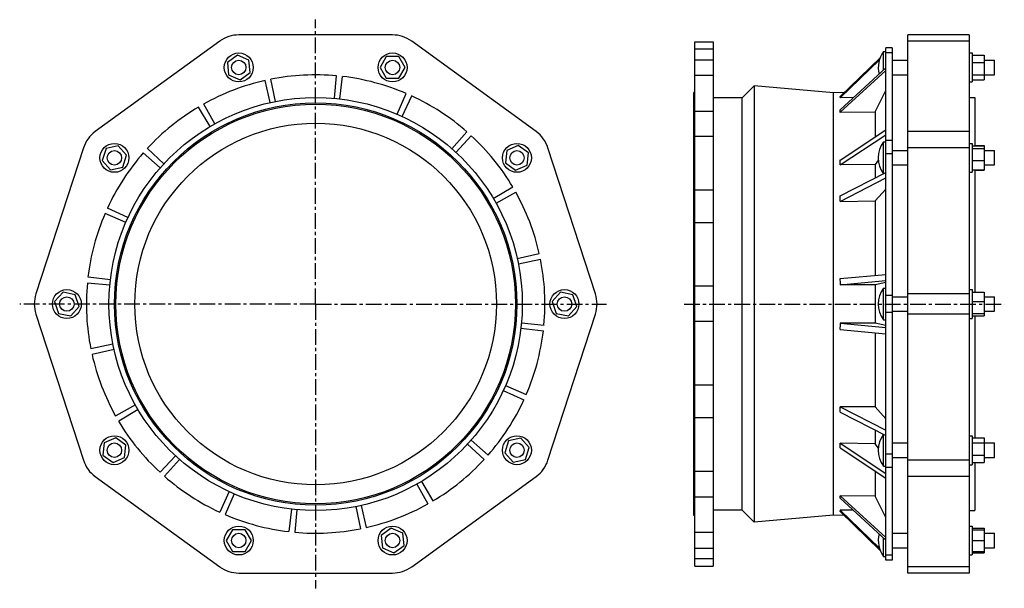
# Model space of a CAD drawing. Header units: millimetres. Extents: x -152 to 937, y -27 to 602.
import ezdxf

# ---------------------------------------------------------------- set-up
doc = ezdxf.new("R2010")
doc.units = ezdxf.units.MM
doc.header["$LTSCALE"] = 46.255
doc.linetypes.add('CENTER', pattern=[0.6, 0.375, -0.075, 0.075, -0.075])
doc.layers.get('0').update_dxf_attribs({"linetype": 'CONTINUOUS'})
doc.layers.add('AXES', color=7, linetype='CONTINUOUS')
doc.layers.add('SURFS', color=7, linetype='CONTINUOUS')

msp = doc.modelspace()

# ---------------------------------------------------------------- linework, layer by layer
at = {"color": 7, "linetype": 'Continuous'}
for p, q in [((69.5, 578.2), (-68.1, 478.3)), ((260.6, 585.1), (90.6, 585.1)), ((419.3, 478.3), (281.8, 578.2)), ((830.3, -10.2), (830.3, 585.1)), ((898.3, 585.1), (830.3, 585.1)), ((898.3, 578.2), (830.3, 578.2)), ((898.3, 585.1), (898.3, -10.2)), ((803.6, 546.3), (803.6, 566.7)), ((803.6, 566.7), (806.2, 566.7)), ((89.2, 562.8), (78, 554.7)), ((101.8, 557.2), (89.2, 562.8)), ((103.3, 543.4), (101.8, 557.2)), ((253.7, 561.1), (246.8, 549.1)), ((267.6, 561.1), (253.7, 561.1)), ((274.5, 549.1), (267.6, 561.1)), ((806.2, 468.4), (806.2, 565.2)), ((813.2, 565.2), (813.2, 468.4)), ((813.2, 557), (830.3, 557)), ((898.3, 565.1), (901.3, 565.1)), ((901.3, 565.1), (901.3, 533.1)), ((901.3, 562.8), (914.8, 562.8)), ((914.8, 562.8), (914.8, 535.3)), ((914.8, 557), (926.2, 557)), ((926.2, 541.1), (926.2, 557)), ((78, 554.7), (79.4, 540.9)), ((246.8, 549.1), (253.7, 537.1)), ((267.6, 537.1), (274.5, 549.1)), ((901.3, 554.7), (914.8, 554.7)), ((79.4, 540.9), (92.1, 535.3)), ((92.1, 535.3), (103.3, 543.4)), ((125.2, 510.3), (119.7, 534.7)), ((131.1, 511.5), (126.2, 536.1)), ((196.5, 515), (198.8, 539.9)), ((202.5, 514.4), (205.4, 539.2)), ((253.7, 537.1), (267.6, 537.1)), ((813.2, 541.1), (830.3, 541.1)), ((901.3, 540.9), (914.8, 540.9)), ((901.3, 535.3), (914.8, 535.3)), ((914.8, 541.1), (926.2, 541.1)), ((660.5, 528.7), (660.5, 46.2)), ((898.3, 533.1), (901.3, 533.1)), ((265.8, 497.4), (275.7, 520.3)), ((271.3, 494.9), (281.8, 517.7)), ((593.7, 53.4), (593.7, 521.4)), ((594.7, 521.4), (593.7, 521.4)), ((647.3, 59.4), (647.3, 515.4)), ((748.2, 53.7), (748.2, 521.1)), ((898.3, 515.9), (904.3, 515.9)), ((904.3, 515.9), (904.3, 462.3)), ((58.8, 483.8), (46, 505.3)), ((64, 486.8), (51.8, 508.6)), ((794.3, 500.1), (794.3, 472.1)), ((326.3, 459.2), (342.8, 478)), ((330.7, 455.2), (347.7, 473.6)), ((898.3, 478.3), (830.3, 478.3)), ((-81.2, 460.3), (-133.7, 298.6)), ((-56.2, 459.4), (-60.5, 446.3)), ((-42.6, 462.3), (-56.2, 459.4)), ((-33.4, 452), (-42.6, 462.3)), ((7.8, 442.5), (-10.5, 459.5)), ((387, 457.3), (385.5, 443.5)), ((399.6, 462.9), (387, 457.3)), ((410.8, 454.8), (399.6, 462.9)), ((485, 298.6), (432.4, 460.3)), ((803.6, 431.6), (803.6, 466.7)), ((803.6, 466.7), (806.2, 466.7)), ((898.3, 460.3), (830.3, 460.3)), ((898.3, 465.1), (901.3, 465.1)), ((901.3, 465.1), (901.3, 433.1)), ((901.3, 462.3), (914.8, 462.3)), ((901.3, 459.4), (914.8, 459.4)), ((904.3, 462.9), (914.8, 462.9)), ((914.8, 462.9), (914.8, 435.4)), ((-37.7, 438.8), (-33.4, 452)), ((3.8, 438.1), (-15, 454.6)), ((409.4, 441), (410.8, 454.8)), ((806.2, 296.7), (806.2, 453.4)), ((813.2, 457.1), (830.3, 457.1)), ((813.2, 453.4), (813.2, 296.7)), ((914.8, 457.1), (926.2, 457.1)), ((926.2, 441.2), (926.2, 457.1)), ((-60.5, 446.3), (-51.2, 436)), ((-51.2, 436), (-37.7, 438.8)), ((385.5, 443.5), (396.7, 435.4)), ((396.7, 435.4), (409.4, 441)), ((813.2, 441.2), (830.3, 441.2)), ((901.3, 446.3), (914.8, 446.3)), ((901.3, 436), (914.8, 436)), ((904.3, 436), (904.3, 300.6)), ((914.8, 441.2), (926.2, 441.2)), ((898.3, 433.1), (901.3, 433.1)), ((904.3, 435.4), (914.8, 435.4)), ((372, 404.3), (393.5, 417)), ((375, 399.1), (396.8, 411.3)), ((-31.9, 383.1), (-54.6, 393.6)), ((794.3, 401.4), (794.3, 319.2)), ((-34.3, 377.6), (-57.3, 387.5)), ((398.5, 337.9), (422.9, 343.4)), ((399.7, 332), (424.3, 336.9)), ((-51.3, 314.3), (-76.1, 317.2)), ((-51.9, 308.3), (-76.8, 310.6)), ((803.6, 305), (806.2, 305)), ((803.6, 269.8), (803.6, 305)), ((-103.7, 300.6), (-113, 290.3)), ((-90.2, 297.7), (-103.7, 300.6)), ((-85.9, 284.6), (-90.2, 297.7)), ((446.4, 300.6), (437.2, 290.3)), ((460, 297.7), (446.4, 300.6)), ((464.3, 284.6), (460, 297.7)), ((813.2, 295.4), (830.3, 295.4)), ((898.3, 298.6), (830.3, 298.6)), ((898.3, 303.4), (901.3, 303.4)), ((901.3, 303.4), (901.3, 271.4)), ((901.3, 300.6), (914.8, 300.6)), ((914.8, 300.6), (914.8, 274.3)), ((914.8, 295.4), (926.2, 295.4)), ((926.2, 279.5), (926.2, 295.4)), ((-113, 290.3), (-108.7, 277.1)), ((-95.2, 274.3), (-85.9, 284.6)), ((437.2, 290.3), (441.5, 277.1)), ((455, 274.3), (464.3, 284.6)), ((901.3, 290.3), (914.8, 290.3)), ((-133.7, 276.3), (-81.2, 114.6)), ((-108.7, 277.1), (-95.2, 274.3)), ((432.4, 114.6), (485, 276.3)), ((441.5, 277.1), (455, 274.3)), ((806.2, 121.5), (806.2, 278.2)), ((813.2, 279.5), (830.3, 279.5)), ((813.2, 278.2), (813.2, 121.5)), ((898.3, 276.3), (830.3, 276.3)), ((901.3, 277.1), (914.8, 277.1)), ((901.3, 274.3), (914.8, 274.3)), ((904.3, 274.3), (904.3, 139.5)), ((914.8, 279.5), (926.2, 279.5)), ((403.2, 266.5), (428.1, 264.2)), ((803.6, 269.8), (806.2, 269.8)), ((898.3, 271.4), (901.3, 271.4)), ((402.5, 260.6), (427.4, 257.6)), ((794.3, 255.7), (794.3, 173.5)), ((-48.5, 242.9), (-73, 238)), ((-47.2, 237), (-71.6, 231.5)), ((385.6, 197.2), (408.5, 187.4)), ((383.1, 191.8), (405.8, 181.3)), ((-23.7, 175.8), (-45.5, 163.6)), ((-20.7, 170.6), (-42.2, 157.8)), ((803.6, 108.1), (803.6, 143.3)), ((898.3, 141.7), (901.3, 141.7)), ((901.3, 141.7), (901.3, 109.7)), ((-58.1, 133.9), (-59.6, 120.1)), ((-45.5, 139.5), (-58.1, 133.9)), ((-34.3, 131.4), (-45.5, 139.5)), ((-35.7, 117.6), (-34.3, 131.4)), ((343.4, 132.3), (361.8, 115.4)), ((347.4, 136.8), (366.2, 120.3)), ((388.9, 136), (384.6, 122.9)), ((402.5, 138.9), (388.9, 136)), ((411.7, 128.6), (402.5, 138.9)), ((813.2, 133.7), (830.3, 133.7)), ((901.3, 139.5), (914.8, 139.5)), ((901.3, 133.9), (914.8, 133.9)), ((914.8, 139.5), (914.8, 112)), ((914.8, 133.7), (926.2, 133.7)), ((926.2, 117.8), (926.2, 133.7)), ((-59.6, 120.1), (-48.4, 112)), ((384.6, 122.9), (393.9, 112.6)), ((407.5, 115.4), (411.7, 128.6)), ((901.3, 120.1), (914.8, 120.1)), ((-48.4, 112), (-35.7, 117.6)), ((20.5, 119.6), (3.6, 101.3)), ((25, 115.6), (8.5, 96.8)), ((393.9, 112.6), (407.5, 115.4)), ((813.2, 117.8), (830.3, 117.8)), ((898.3, 114.6), (830.3, 114.6)), ((898.3, 109.7), (901.3, 109.7)), ((901.3, 112), (914.8, 112)), ((904.3, 112), (904.3, 58.9)), ((914.8, 117.8), (926.2, 117.8)), ((794.3, 102.7), (794.3, 74.8)), ((803.6, 108.1), (806.2, 108.1)), ((806.2, 9.7), (806.2, 106.5)), ((813.2, 106.5), (813.2, 9.7)), ((-68.1, 96.6), (69.5, -3.3)), ((281.8, -3.3), (419.3, 96.6)), ((287.3, 88.1), (299.5, 66.3)), ((292.5, 91.1), (305.2, 69.6)), ((898.3, 96.6), (830.3, 96.6)), ((80, 79.9), (69.5, 57.2)), ((85.4, 77.5), (75.6, 54.5)), ((148.8, 60.5), (145.8, 35.7)), ((154.7, 59.9), (152.4, 35)), ((220.2, 63.3), (225.1, 38.8)), ((226.1, 64.6), (231.6, 40.2)), ((898.3, 58.9), (904.3, 58.9)), ((594.7, 53.4), (593.7, 53.4)), ((83.7, 37.8), (76.8, 25.8)), ((97.5, 37.8), (83.7, 37.8)), ((104.5, 25.8), (97.5, 37.8)), ((259.2, 39.6), (248, 31.4)), ((271.9, 33.9), (259.2, 39.6)), ((273.3, 20.2), (271.9, 33.9)), ((813.2, 33.8), (830.3, 33.8)), ((898.3, 41.8), (901.3, 41.8)), ((901.3, 41.8), (901.3, 9.8)), ((901.3, 39.6), (914.8, 39.6)), ((901.3, 37.8), (914.8, 37.8)), ((914.8, 39.6), (914.8, 12)), ((914.8, 33.8), (926.2, 33.8)), ((926.2, 17.8), (926.2, 33.8)), ((76.8, 25.8), (83.7, 13.8)), ((97.5, 13.8), (104.5, 25.8)), ((248, 31.4), (249.4, 17.7)), ((803.6, 8.2), (803.6, 28.6)), ((901.3, 25.8), (914.8, 25.8)), ((83.7, 13.8), (97.5, 13.8)), ((249.4, 17.7), (262.1, 12)), ((262.1, 12), (273.3, 20.2)), ((813.2, 17.8), (830.3, 17.8)), ((901.3, 13.8), (914.8, 13.8)), ((901.3, 12), (914.8, 12)), ((914.8, 17.8), (926.2, 17.8)), ((803.6, 8.2), (806.2, 8.2)), ((898.3, 9.8), (901.3, 9.8)), ((90.6, -10.2), (260.6, -10.2)), ((898.3, -3.3), (830.3, -3.3)), ((898.3, -10.2), (830.3, -10.2))]:
    msp.add_line(p, q, dxfattribs=at)
for centre, radius in [((90.6, 549.1), 16), ((90.6, 549.1), 7.98), ((260.6, 549.1), 16), ((260.6, 549.1), 7.98), ((175.6, 287.4), 228.5), ((175.6, 287.4), 222.5), ((175.6, 287.4), 221), ((-46.9, 449.1), 16), ((398.2, 449.1), 16), ((-46.9, 449.1), 7.98), ((398.2, 449.1), 7.98), ((-99.5, 287.4), 16), ((-99.5, 287.4), 7.98), ((450.7, 287.4), 16), ((450.7, 287.4), 7.98), ((-46.9, 125.7), 16), ((398.2, 125.7), 16), ((-46.9, 125.7), 7.98), ((398.2, 125.7), 7.98), ((90.6, 25.8), 16), ((90.6, 25.8), 7.98), ((260.6, 25.8), 16), ((260.6, 25.8), 7.98)]:
    msp.add_circle(centre, radius, dxfattribs=at)
for centre, radius, start, end in [((90.6, 549.1), 36, 90, 126), ((260.6, 549.1), 36, 54, 90), ((827, 549.1), 29.3, 143.0812, 194.5281), ((175.6, 287.4), 253.5, 102.75, 119.25), ((175.6, 287.4), 253.5, 84.75, 101.25), ((175.6, 287.4), 253.5, 66.75, 83.25), ((175.6, 287.4), 253.5, 48.75, 65.25), ((175.6, 287.4), 253.5, 120.75, 137.25), ((-46.9, 449.1), 36, 126, 162), ((175.6, 287.4), 253.5, 30.75, 47.25), ((398.2, 449.1), 36, 18, 54), ((827, 449.1), 29.3, 143.0812, 216.8514), ((175.6, 287.4), 253.5, 138.75, 155.25), ((175.6, 287.4), 253.5, 12.75, 29.25), ((175.6, 287.4), 253.5, 156.75, 173.25), ((175.6, 287.4), 253.5, 354.75, 11.25), ((175.6, 287.4), 253.5, 174.75, 191.25), ((827, 287.4), 29.3, 143.0812, 216.9188), ((-99.5, 287.4), 36, 162, 198), ((450.7, 287.4), 36, 342, 18), ((175.6, 287.4), 253.5, 336.75, 353.25), ((175.6, 287.4), 253.5, 192.75, 209.25), ((175.6, 287.4), 253.5, 318.75, 335.25), ((175.6, 287.4), 253.5, 210.75, 227.25), ((827, 125.7), 29.3, 143.1486, 216.9188), ((-46.9, 125.7), 36, 198, 234), ((175.6, 287.4), 253.5, 300.75, 317.25), ((398.2, 125.7), 36, 306, 342), ((175.6, 287.4), 253.5, 228.75, 245.25), ((175.6, 287.4), 253.5, 282.75, 299.25), ((175.6, 287.4), 253.5, 246.75, 263.25), ((175.6, 287.4), 253.5, 264.75, 281.25), ((827, 25.8), 29.3, 165.4719, 216.9188), ((90.6, 25.8), 36, 234, 270), ((260.6, 25.8), 36, 270, 306)]:
    msp.add_arc(centre, radius, start, end, dxfattribs=at)
at = {"layer": 'AXES', "color": 7, "linetype": 'CENTER'}
for p, q in [((175.6, 287.4), (175.6, 602)), ((175.6, 287.4), (-151.6, 287.4)), ((175.6, 287.4), (175.6, -27.1)), ((175.6, 287.4), (497.2, 287.4)), ((583, 287.4), (937, 287.4))]:
    msp.add_line(p, q, dxfattribs=at)
at = {"layer": 'AXES', "color": 7, "linetype": 'Continuous'}
for p, q in [((594.7, -2.6), (594.7, 577.4)), ((594.7, 577.4), (615.2, 577.4)), ((615.2, 577.4), (615.2, -2.6)), ((615.2, 569.3), (594.7, 569.3)), ((594.7, 557.5), (615.2, 557.5)), ((615.2, 540.3), (594.7, 540.3)), ((594.7, 500.6), (615.2, 500.6)), ((615.2, 472.9), (594.7, 472.9)), ((615.2, 413.4), (594.7, 413.4)), ((615.2, 377.2), (594.7, 377.2)), ((615.2, 307), (594.7, 307)), ((615.2, 267.9), (594.7, 267.9)), ((615.2, 197.7), (594.7, 197.7)), ((615.2, 161.5), (594.7, 161.5)), ((615.2, 102), (594.7, 102)), ((594.7, 74.3), (615.2, 74.3)), ((615.2, 34.6), (594.7, 34.6)), ((594.7, 17.4), (615.2, 17.4)), ((615.2, 5.6), (594.7, 5.6)), ((594.7, -2.6), (615.2, -2.6))]:
    msp.add_line(p, q, dxfattribs=at)
msp.add_circle((175.6, 287.4), 200, dxfattribs=at)
at = {"layer": 'SURFS', "color": 7, "linetype": 'Continuous'}
for p, q in [((806.2, 565.2), (806.2, 570.9)), ((813.2, 570.9), (806.2, 570.9)), ((813.2, 570.9), (813.2, 565.2)), ((755.6, 516.9), (799.8, 559.9)), ((755.7, 515.5), (798.9, 557.6)), ((813.2, 565.2), (806.2, 565.2)), ((755.6, 499.5), (806.2, 545.9)), ((755.7, 502.3), (806.2, 548.7)), ((660.5, 528.7), (647.3, 515.4)), ((748.2, 521.1), (660.5, 528.7)), ((647.3, 515.4), (615.2, 515.4)), ((760.2, 521.3), (748.2, 521.1)), ((770.3, 515.7), (755.7, 515.5)), ((755.6, 499.5), (794.3, 500.1)), ((755.6, 446.7), (806.2, 480)), ((755.7, 441.5), (806.2, 474.7)), ((806.2, 453.4), (806.2, 468.4)), ((813.2, 468.4), (806.2, 468.4)), ((813.2, 468.4), (813.2, 453.4)), ((797.8, 446.9), (794.3, 441.9)), ((813.2, 453.4), (806.2, 453.4)), ((794.3, 441.9), (755.7, 441.5)), ((794.3, 441.9), (794.3, 426.8)), ((755.6, 401), (806.2, 426.9)), ((755.7, 407.1), (806.2, 432.9)), ((794.3, 401.4), (806.2, 414.5)), ((755.6, 401), (794.3, 401.4)), ((755.6, 315.7), (806.2, 320.2)), ((755.7, 308.7), (806.2, 313.3)), ((794.3, 308.8), (755.7, 308.7)), ((806.2, 311.1), (794.3, 308.8)), ((794.3, 308.8), (794.3, 266.1)), ((813.2, 296.7), (806.2, 296.7)), ((806.2, 278.2), (806.2, 296.7)), ((813.2, 296.7), (813.2, 278.2)), ((813.2, 278.2), (806.2, 278.2)), ((794.3, 266.1), (755.7, 266.2)), ((755.7, 266.2), (806.2, 261.6)), ((806.2, 263.8), (794.3, 266.1)), ((755.6, 259.2), (806.2, 254.6)), ((794.3, 173.5), (755.6, 173.8)), ((755.6, 173.8), (806.2, 148)), ((755.7, 167.8), (806.2, 142)), ((806.2, 160.4), (794.3, 173.5)), ((794.3, 148.1), (794.3, 132.9)), ((794.3, 132.9), (755.7, 133.4)), ((755.7, 133.4), (806.2, 100.1)), ((797.8, 128), (794.3, 132.9)), ((755.6, 128.2), (806.2, 94.9)), ((813.2, 121.5), (806.2, 121.5)), ((806.2, 106.5), (806.2, 121.5)), ((813.2, 121.5), (813.2, 106.5)), ((813.2, 106.5), (806.2, 106.5)), ((794.3, 74.8), (755.6, 75.4)), ((755.6, 75.4), (806.2, 29)), ((755.7, 72.5), (806.2, 26.2)), ((647.3, 59.4), (615.2, 59.4)), ((660.5, 46.2), (647.3, 59.4)), ((755.6, 58), (799.8, 14.9)), ((770.3, 59.2), (755.7, 59.4)), ((755.7, 59.4), (798.9, 17.3)), ((748.2, 53.7), (660.5, 46.2)), ((760.2, 53.5), (748.2, 53.7)), ((813.2, 9.7), (806.2, 9.7)), ((806.2, 4), (806.2, 9.7)), ((813.2, 4), (806.2, 4)), ((813.2, 9.7), (813.2, 4))]:
    msp.add_line(p, q, dxfattribs=at)
for centre, major_axis, ratio, start_param, end_param in [((525.9, 291.3), (228.4, 228.4), 0.112011, -0.111545, -0.081076), ((525.9, 291.1), (225.1, 225.1), 0.205386, -0.233034, -0.202564), ((525.9, 290.1), (209.3, 209.3), 0.453407, -0.425635, -0.395165), ((525.9, 289.5), (199.8, 199.8), 0.568218, -0.547098, -0.516628), ((525.9, 287.8), (169.9, 169.6), 0.912858, -0.739046, -0.708577), ((525.9, 287.1), (169.9, -169.6), 0.912858, 0.708577, 0.739046), ((525.9, 285.4), (199.8, -199.8), 0.568218, 0.516628, 0.547098), ((525.9, 284.8), (209.3, -209.3), 0.453407, 0.395165, 0.425635), ((525.9, 283.7), (225.1, -225.1), 0.205386, 0.202564, 0.233034), ((525.9, 283.5), (228.4, -228.4), 0.112011, 0.081076, 0.111545)]:
    msp.add_ellipse(centre, major_axis=major_axis, ratio=ratio, start_param=start_param, end_param=end_param, dxfattribs=at)
for points in [[(794.3, 500.1), (798.2, 507.9), (802.2, 515.8), (806.2, 523.6)], [(806.2, 51.3), (802.2, 59.1), (798.2, 67), (794.3, 74.8)]]:
    msp.add_open_spline(points, degree=3, dxfattribs=at)

doc.saveas('drawing.dxf')
